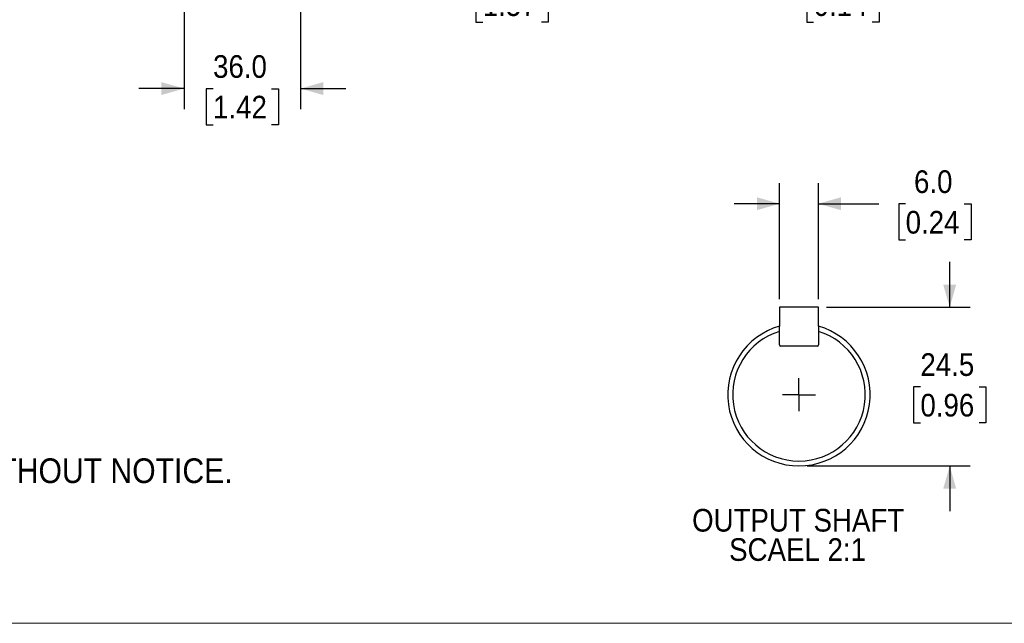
# Model space of a CAD drawing. Header units: millimetres. Extents: x 0 to 864, y 0 to 559.
# Tile 3 of 19: x 295 to 600, y 0 to 186. Entities that reach past the tile are written whole.
import ezdxf

# ---------------------------------------------------------------- set-up
doc = ezdxf.new("R2010")
doc.units = ezdxf.units.MM
doc.header["$LTSCALE"] = 2
doc.linetypes.add('SLD-Solid', pattern=[0])
doc.layers.add('SLD-0', color=7, linetype='SLD-Solid', lineweight=25)
doc.layers.add('TEXT', color=140, linetype='SLD-Solid', lineweight=25)
doc.styles.add('SLDTEXTSTYLE0', font='GOTHIC.TTF', dxfattribs={"width": 0.913})
doc.dimstyles.new('SLDDIMSTYLE3', dxfattribs={"dimtxt": 7, "dimasz": 7, "dimexe": 0, "dimexo": 0.0625, "dimgap": 1.75, "dimtad": 0, "dimtih": 1, "dimtoh": 1, "dimdec": 1, "dimrnd": 1e-09, "dimzin": 12, "dimdsep": 46, "dimtxsty": 'SLDTEXTSTYLE0', "dimsah": 1, "dimcen": 0.09, "dimadec": 0, "dimazin": 3, "dimtfac": 1, "dimtdec": 1, "dimtmove": 0, "dimatfit": 0, "dimfxl": 0, "dimfrac": 2, "dimtolj": 1, "dimtzin": 12, "dimarcsym": 0})
doc.dimstyles.new('SLDDIMSTYLE4', dxfattribs={"dimtxt": 7, "dimasz": 7, "dimexe": 0, "dimexo": 0.0625, "dimgap": 1.75, "dimtad": 0, "dimtih": 1, "dimtoh": 1, "dimdec": 1, "dimrnd": 1e-09, "dimzin": 4, "dimdsep": 46, "dimtxsty": 'SLDTEXTSTYLE0', "dimsah": 1, "dimcen": 0.09, "dimadec": 0, "dimazin": 1, "dimtfac": 1, "dimtdec": 1, "dimtmove": 0, "dimatfit": 0, "dimfxl": 0, "dimfrac": 2, "dimtolj": 1, "dimtzin": 12, "dimarcsym": 0})
doc.dimstyles.new('SLDDIMSTYLE5', dxfattribs={"dimtxt": 7, "dimasz": 7, "dimexe": 0, "dimexo": 0.0625, "dimgap": 1.75, "dimtad": 0, "dimtih": 1, "dimtoh": 1, "dimdec": 1, "dimrnd": 1e-09, "dimzin": 4, "dimdsep": 46, "dimtxsty": 'SLDTEXTSTYLE0', "dimsah": 1, "dimcen": 0.09, "dimadec": 0, "dimazin": 1, "dimtfac": 1, "dimtdec": 1, "dimtofl": 0, "dimtmove": 0, "dimatfit": 3, "dimfxl": 0, "dimfrac": 2, "dimtolj": 1, "dimtzin": 12, "dimarcsym": 0})
doc.dimstyles.new('SLDDIMSTYLE8', dxfattribs={"dimtxt": 7, "dimasz": 7, "dimexe": 0, "dimexo": 0.0625, "dimgap": 1.75, "dimtad": 0, "dimtih": 1, "dimtoh": 1, "dimdec": 1, "dimlfac": 0.5, "dimrnd": 1e-09, "dimzin": 4, "dimdsep": 46, "dimtxsty": 'SLDTEXTSTYLE0', "dimsah": 1, "dimcen": 0.09, "dimadec": 0, "dimazin": 1, "dimtfac": 1, "dimtdec": 1, "dimtmove": 0, "dimatfit": 0, "dimfxl": 0, "dimfrac": 2, "dimtolj": 1, "dimtzin": 12, "dimarcsym": 0})
doc.dimstyles.new('SLDDIMSTYLE9', dxfattribs={"dimtxt": 7, "dimasz": 7, "dimexe": 0, "dimexo": 0.0625, "dimgap": 1.75, "dimtad": 0, "dimtih": 1, "dimtoh": 1, "dimdec": 1, "dimlfac": 0.5, "dimrnd": 1e-09, "dimzin": 12, "dimdsep": 46, "dimtxsty": 'SLDTEXTSTYLE0', "dimsah": 1, "dimcen": 0.09, "dimadec": 0, "dimazin": 3, "dimtfac": 1, "dimtdec": 3, "dimtmove": 0, "dimatfit": 0, "dimfxl": 0, "dimfrac": 2, "dimtolj": 1, "dimtzin": 12, "dimarcsym": 0})

# ---------------------------------------------------------------- blocks, each defined once
blk = doc.blocks.new('Block2')
at = {"color": 7, "linetype": 'SLD-Solid', "lineweight": 18}
blk.add_line((0, 0), (863.6, 0), dxfattribs=at)
blk = doc.blocks.new('SW_NOTE_0_2')
at = {"layer": 'TEXT', "color": 0, "insert": (0, -9.97), "char_height": 7.62, "attachment_point": 1, "style": 'SLDTEXTSTYLE0'}
blk.add_mtext('  1. DIMENSIONS CAN BE CHANGED BY MANUFACTURER WITHOUT NOTICE.', dxfattribs=at)
blk = doc.blocks.new('_D_10')
at = {"layer": 'SLD-0'}
for p, q in [((512.7, 228.64), (512.7, 190.47)), ((516.2, 218.64), (516.2, 190.47)), ((512.7, 196.82), (498.7, 196.82)), ((516.2, 196.82), (532.42, 196.82)), ((540.69, 196.77), (538.56, 196.77)), ((538.56, 196.77), (538.56, 185.65)), ((558.8, 196.77), (560.93, 196.77)), ((560.93, 196.77), (560.93, 185.65)), ((538.56, 185.65), (540.69, 185.65)), ((560.93, 185.65), (558.8, 185.65))]:
    blk.add_line(p, q, dxfattribs=at)
for points in [[(512.7, 196.82), (505.7, 198.82), (505.7, 194.82)], [(516.2, 196.82), (523.2, 194.82), (523.2, 198.82)]]:
    blk.add_solid(points, dxfattribs=at)
at = {"layer": 'SLD-0', "char_height": 7, "attachment_point": 1, "style": 'SLDTEXTSTYLE0'}
for s, insert in [('3.5', (543.28, 207.13)), ('0.14', (540.69, 194.6))]:
    blk.add_mtext(s, dxfattribs=dict(at, insert=insert))
blk = doc.blocks.new('_D_12')
at = {"layer": 'SLD-0'}
for p, q in [((346.21, 253.4), (346.21, 158.83)), ((382.23, 252.64), (382.23, 158.83)), ((346.21, 165.18), (332.21, 165.18)), ((355.17, 165.12), (353.03, 165.12)), ((353.03, 165.12), (353.03, 154.01)), ((373.27, 165.12), (375.4, 165.12)), ((375.4, 165.12), (375.4, 154.01)), ((382.23, 165.18), (396.23, 165.18)), ((353.03, 154.01), (355.17, 154.01)), ((375.4, 154.01), (373.27, 154.01))]:
    blk.add_line(p, q, dxfattribs=at)
for points in [[(346.21, 165.18), (339.21, 167.18), (339.21, 163.18)], [(382.23, 165.18), (389.23, 163.18), (389.23, 167.18)]]:
    blk.add_solid(points, dxfattribs=at)
at = {"layer": 'SLD-0', "char_height": 7, "attachment_point": 1, "style": 'SLDTEXTSTYLE0'}
for s, insert in [('36.0', (355.17, 175.49)), ('1.42', (355.17, 162.95))]:
    blk.add_mtext(s, dxfattribs=dict(at, insert=insert))
blk = doc.blocks.new('_D_13')
at = {"layer": 'SLD-0'}
for p, q in [((472.71, 254.14), (472.71, 190.47)), ((512.7, 228.64), (512.7, 190.47)), ((438.49, 196.77), (436.36, 196.77)), ((436.36, 196.77), (436.36, 185.65)), ((456.6, 196.77), (458.73, 196.77)), ((458.73, 196.77), (458.73, 185.65)), ((472.71, 196.82), (464.87, 196.82)), ((512.7, 196.82), (472.71, 196.82)), ((436.36, 185.65), (438.49, 185.65)), ((458.73, 185.65), (456.6, 185.65))]:
    blk.add_line(p, q, dxfattribs=at)
for points in [[(472.71, 196.82), (479.71, 194.82), (479.71, 198.82)], [(512.7, 196.82), (505.7, 198.82), (505.7, 194.82)]]:
    blk.add_solid(points, dxfattribs=at)
at = {"layer": 'SLD-0', "char_height": 7, "attachment_point": 1, "style": 'SLDTEXTSTYLE0'}
for s, insert in [('40.0', (438.49, 207.13)), ('1.57', (438.49, 194.6))]:
    blk.add_mtext(s, dxfattribs=dict(at, insert=insert))
blk = doc.blocks.new('_D_20')
at = {"layer": 'SLD-0'}
for p, q in [((530.16, 100.15), (530.16, 135.96)), ((542.16, 100.15), (542.16, 135.96)), ((530.16, 129.61), (516.16, 129.61)), ((542.16, 129.61), (560.84, 129.61)), ((569.11, 129.55), (566.98, 129.55)), ((566.98, 129.55), (566.98, 118.44)), ((587.21, 129.55), (589.34, 129.55)), ((589.34, 129.55), (589.34, 118.44)), ((566.98, 118.44), (569.11, 118.44)), ((589.34, 118.44), (587.21, 118.44))]:
    blk.add_line(p, q, dxfattribs=at)
for points in [[(530.16, 129.61), (523.16, 131.61), (523.16, 127.61)], [(542.16, 129.61), (549.16, 127.61), (549.16, 131.61)]]:
    blk.add_solid(points, dxfattribs=at)
at = {"layer": 'SLD-0', "char_height": 7, "attachment_point": 1, "style": 'SLDTEXTSTYLE0'}
for s, insert in [('6.0', (571.69, 139.92)), ('0.24', (569.11, 127.38))]:
    blk.add_mtext(s, dxfattribs=dict(at, insert=insert))
blk = doc.blocks.new('_D_21')
at = {"layer": 'SLD-0'}
for p, q in [((582.72, 97.61), (582.72, 111.61)), ((544.7, 97.61), (589.07, 97.61)), ((573.67, 73.05), (571.53, 73.05)), ((571.53, 73.05), (571.53, 61.94)), ((591.77, 73.05), (593.9, 73.05)), ((593.9, 73.05), (593.9, 61.94)), ((571.53, 61.94), (573.67, 61.94)), ((593.9, 61.94), (591.77, 61.94)), ((538.7, 48.61), (589.07, 48.61)), ((582.72, 48.61), (582.72, 34.61))]:
    blk.add_line(p, q, dxfattribs=at)
for points in [[(582.72, 97.61), (584.72, 104.61), (580.72, 104.61)], [(582.72, 48.61), (580.72, 41.61), (584.72, 41.61)]]:
    blk.add_solid(points, dxfattribs=at)
at = {"layer": 'SLD-0', "char_height": 7, "attachment_point": 1, "style": 'SLDTEXTSTYLE0'}
for s, insert in [('24.5', (573.67, 83.42)), ('0.96', (573.67, 70.88))]:
    blk.add_mtext(s, dxfattribs=dict(at, insert=insert))
blk = doc.blocks.new('SW_NOTE_0_3')
at = {"layer": 'SLD-0', "color": 0, "char_height": 7, "attachment_point": 2, "style": 'SLDTEXTSTYLE0'}
for s, insert in [('OUTPUT SHAFT', (30.95, 8.94)), ('SCAEL 2:1', (30.76, -0.11))]:
    blk.add_mtext(s, dxfattribs=dict(at, insert=insert))
blk = doc.blocks.new('SW_CENTERMARKSYMBOL_13')
at = {"layer": 'SLD-0', "color": 0}
for q in [(0, 5.08), (-5.08, 0), (0, -5.08), (5.08, 0)]:
    blk.add_line((0, 0), q, dxfattribs=at)

msp = doc.modelspace()

# ---------------------------------------------------------------- linework, layer by layer
for p, q in [((530.1602, 97.6081), (530.1602, 91.7776)), ((542.1602, 97.6081), (530.1602, 97.6081)), ((542.1602, 91.7776), (542.1602, 97.6081)), ((530.1602, 86.0181), (530.1602, 90.1852)), ((542.1602, 90.1852), (542.1602, 86.0181)), ((541.7502, 85.6081), (530.5702, 85.6081))]:
    msp.add_line(p, q)
for centre, radius, start, end in [((536.1602, 70.6081), 22, 105.82662, 74.17338), ((536.1602, 70.6081), 20.476, 107.039204, 72.960796), ((530.5702, 86.0181), 0.41, 180, 270), ((541.7502, 86.0181), 0.41, 270, 0)]:
    msp.add_arc(centre, radius, start, end)
for points in [[(530.1602, 90.1852), (530.1602, 90.7157), (530.1602, 91.2452), (530.1602, 91.7741)], [(542.1602, 91.7741), (542.1602, 91.2452), (542.1602, 90.7157), (542.1602, 90.1852)]]:
    msp.add_open_spline(points, degree=3)

# ---------------------------------------------------------------- block references
at = {"color": 7, "linetype": 'Continuous'}
msp.add_blockref('Block2', (0, 0), dxfattribs=at)
at = {"layer": 'SLD-0'}
for name, p in [('SW_CENTERMARKSYMBOL_13', (536.1602, 70.6081)), ('SW_NOTE_0_3', (504.9542, 26.3955))]:
    msp.add_blockref(name, p, dxfattribs=at)
at = {"layer": 'TEXT'}
msp.add_blockref('SW_NOTE_0_2', (18.5226, 60.9176), dxfattribs=at)

# ---------------------------------------------------------------- dimensions: what is measured, and where the dimension line sits
at = {"layer": 'SLD-0'}
for base, p1, p2, dimstyle, picture, middle in [((382.2271, 165.1756), (346.2061, 255.9376), (382.2271, 255.1756), 'SLDDIMSTYLE4', '_D_12', (364.2166, 165.1756)), ((512.7023, 196.8203), (472.7135, 256.6756), (512.7023, 231.1756), 'SLDDIMSTYLE5', '_D_13', (447.5458, 196.8203)), ((516.2023, 196.8203), (512.7023, 231.1756), (516.2023, 221.1756), 'SLDDIMSTYLE3', '_D_10', (549.7463, 196.8203)), ((542.1602, 129.6081), (530.1602, 97.6081), (542.1602, 97.6081), 'SLDDIMSTYLE8', '_D_20', (578.1602, 129.6081))]:
    dim = msp.add_linear_dim(base=base, p1=p1, p2=p2, dimstyle=dimstyle, dxfattribs=at)
    dim.commit()
    dim.dimension.update_dxf_attribs({"geometry": picture, "text_midpoint": middle, "dimtype": 160})
dim = msp.add_linear_dim(base=(582.7176, 48.6081), p1=(542.1602, 97.6081), p2=(536.1602, 48.6081), angle=90, dimstyle='SLDDIMSTYLE9', dxfattribs=at)
dim.commit()
dim.dimension.update_dxf_attribs({"geometry": '_D_21', "text_midpoint": (582.7176, 73.1081), "dimtype": 160})

doc.saveas('drawing.dxf')
